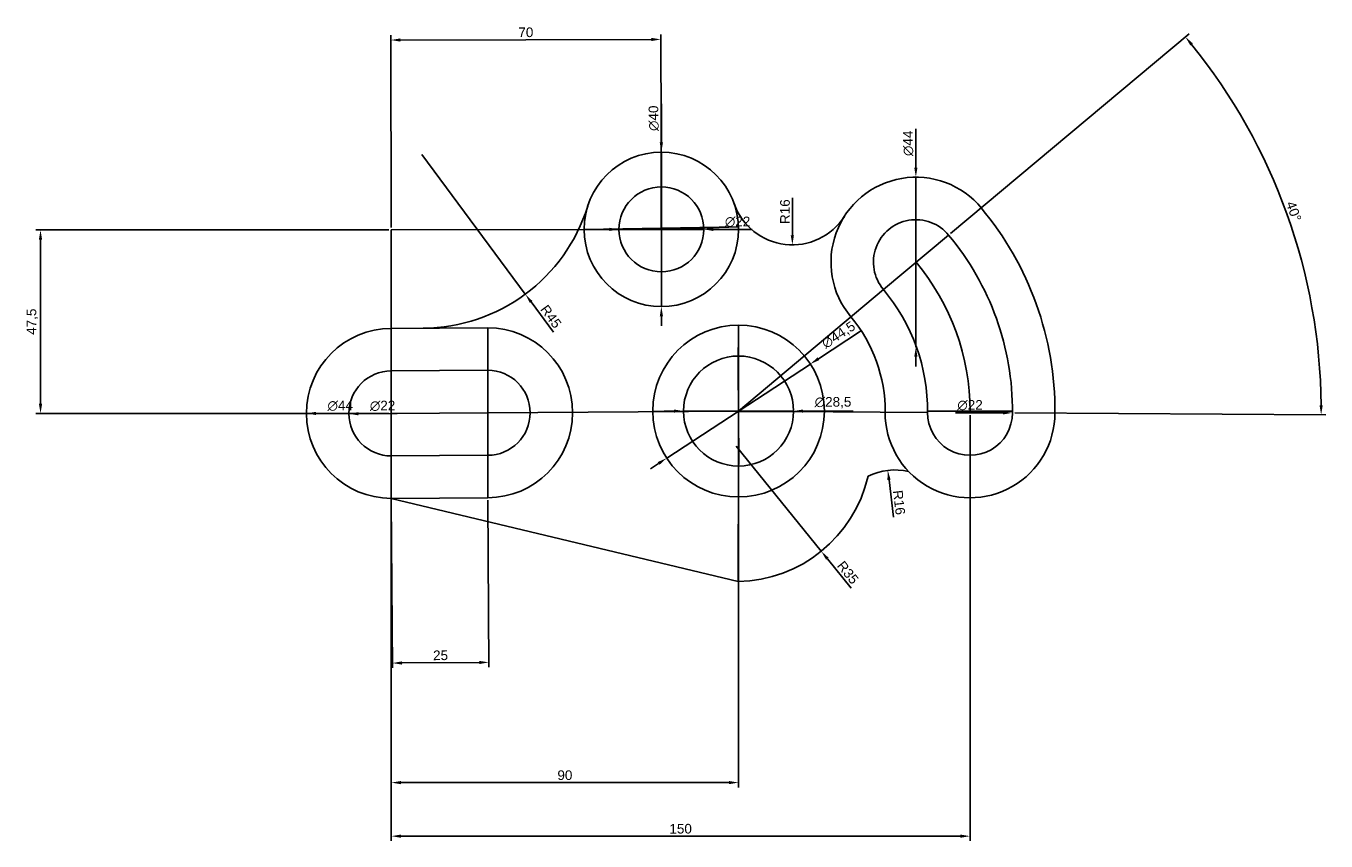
# Model space of a CAD drawing. Header units: millimetres. Extents: x 1432 to 1769, y 1688 to 1899.
import ezdxf

# ---------------------------------------------------------------- set-up
doc = ezdxf.new("R2010")
doc.units = ezdxf.units.MM
doc.layers.get('0').update_dxf_attribs({"color": 255})
doc.layers.get('Defpoints').update_dxf_attribs({"color": 50})
doc.layers.add('Layer1', color=10, linetype='Continuous')
doc.styles.get("Standard").update_dxf_attribs({"font": 'arial.ttf'})
doc.dimstyles.new('ISO-25', dxfattribs={"dimtxt": 2.5, "dimasz": 2.5, "dimexe": 1.25, "dimexo": 0.625, "dimtad": 1, "dimtxsty": 'Standard', "dimcen": 2.5, "dimadec": 0, "dimazin": 0, "dimtfac": 1, "dimtmove": 0, "dimatfit": 3, "dimfxl": 1, "dimarcsym": 0})

# ---------------------------------------------------------------- blocks, each defined once
blk = doc.blocks.new('*D1')
at = {"layer": 'Defpoints', "color": 0, "lineweight": -2, "transparency": 16777216}
for p, q in [((1526.96, 1776.35), (1527.25, 1733.08)), ((1551.96, 1776.52), (1552.25, 1733.25)), ((1529.74, 1734.35), (1549.74, 1734.48))]:
    blk.add_line(p, q, dxfattribs=at)
at = {"layer": 'Defpoints', "color": 0, "transparency": 16777216}
for p in [(1526.95, 1776.98), (1551.95, 1777.15), (1552.24, 1734.5)]:
    blk.add_point(p, dxfattribs=at)
for points in [[(1529.74, 1734.77), (1529.74, 1733.93), (1527.24, 1734.33)], [(1549.74, 1734.9), (1549.74, 1734.07), (1552.24, 1734.5)]]:
    blk.add_solid(points, dxfattribs=at)
at = {"layer": 'Defpoints', "color": 0, "transparency": 16777216, "insert": (1539.73, 1736.32), "char_height": 2.5, "attachment_point": 5, "rotation": 0.3869}
blk.add_mtext('25', dxfattribs=at)
blk = doc.blocks.new('*D2')
at = {"layer": 'Defpoints', "color": 0, "lineweight": -2, "transparency": 16777216}
blk.add_line((1528.48, 1798.99), (1518.45, 1798.9), dxfattribs=at)
at = {"layer": 'Defpoints', "color": 0, "transparency": 16777216}
for p in [(1515.95, 1798.88), (1537.95, 1799.08)]:
    blk.add_point(p, dxfattribs=at)
blk.add_solid([(1518.45, 1799.32), (1518.46, 1798.48), (1515.95, 1798.88)], dxfattribs=at)
at = {"layer": 'Defpoints', "color": 0, "transparency": 16777216, "insert": (1524.7, 1800.93), "char_height": 2.5, "attachment_point": 5, "rotation": 0.5234}
blk.add_mtext('∅22', dxfattribs=at)
blk = doc.blocks.new('*D3')
at = {"layer": 'Defpoints', "color": 0, "lineweight": -2, "transparency": 16777216}
blk.add_line((1517.49, 1798.98), (1507.45, 1798.98), dxfattribs=at)
at = {"layer": 'Defpoints', "color": 0, "transparency": 16777216}
for p in [(1504.95, 1798.98), (1548.95, 1798.98)]:
    blk.add_point(p, dxfattribs=at)
blk.add_solid([(1507.45, 1799.39), (1507.45, 1798.56), (1504.95, 1798.98)], dxfattribs=at)
at = {"layer": 'Defpoints', "color": 0, "transparency": 16777216, "insert": (1513.72, 1800.95), "char_height": 2.5, "attachment_point": 5}
blk.add_mtext('∅44', dxfattribs=at)
blk = doc.blocks.new('*D6')
at = {"layer": 'Defpoints', "color": 0, "lineweight": -2, "transparency": 16777216}
for p, q in [((1671.89, 1845.54), (1733.74, 1897.27)), ((1688.57, 1799.12), (1769.2, 1798.6))]:
    blk.add_line(p, q, dxfattribs=at)
blk.add_arc((1616.95, 1799.59), 151.01, 0.5789, 38.9619, dxfattribs=at)
at = {"layer": 'Defpoints', "color": 0, "transparency": 16777216}
for p in [(1671.41, 1845.14), (1764.05, 1833.7), (1616.95, 1799.59), (1687.95, 1799.13)]:
    blk.add_point(p, dxfattribs=at)
for points in [[(1734.04, 1894.27), (1734.69, 1894.8), (1732.78, 1896.47)], [(1768.36, 1801.11), (1767.53, 1801.11), (1767.95, 1798.61)]]:
    blk.add_solid(points, dxfattribs=at)
at = {"layer": 'Defpoints', "color": 0, "transparency": 16777216, "insert": (1760.84, 1851.31), "char_height": 2.5, "attachment_point": 5, "rotation": 289.7704}
blk.add_mtext('40°', dxfattribs=at)
blk = doc.blocks.new('*D9')
at = {"layer": 'Defpoints', "color": 0, "lineweight": -2, "transparency": 16777216}
for p, q in [((1616.38, 1790.48), (1638.4, 1763.28)), ((1646.1, 1753.76), (1639.97, 1761.33))]:
    blk.add_line(p, q, dxfattribs=at)
at = {"layer": 'Defpoints', "color": 0, "transparency": 16777216}
for p in [(1616.38, 1790.48), (1638.4, 1763.28)]:
    blk.add_point(p, dxfattribs=at)
blk.add_solid([(1640.3, 1761.6), (1639.65, 1761.07), (1638.4, 1763.28)], dxfattribs=at)
at = {"layer": 'Defpoints', "color": 0, "transparency": 16777216, "insert": (1645.3, 1757.77), "char_height": 2.5, "attachment_point": 5, "rotation": 308.9883}
blk.add_mtext('R35', dxfattribs=at)
blk = doc.blocks.new('*D10')
at = {"layer": 'Defpoints', "color": 0, "lineweight": -2, "transparency": 16777216}
for p, q in [((1600.2, 1799.59), (1597.7, 1799.59)), ((1602.7, 1799.59), (1631.2, 1799.59)), ((1646.68, 1799.59), (1633.7, 1799.59))]:
    blk.add_line(p, q, dxfattribs=at)
at = {"layer": 'Defpoints', "color": 0, "transparency": 16777216}
for p in [(1602.7, 1799.59), (1631.2, 1799.59)]:
    blk.add_point(p, dxfattribs=at)
for points in [[(1600.2, 1800), (1600.2, 1799.17), (1602.7, 1799.59)], [(1633.7, 1800), (1633.7, 1799.17), (1631.2, 1799.59)]]:
    blk.add_solid(points, dxfattribs=at)
at = {"layer": 'Defpoints', "color": 0, "transparency": 16777216, "insert": (1641.44, 1801.75), "char_height": 2.5, "attachment_point": 5}
blk.add_mtext('∅28,5', dxfattribs=at)
blk = doc.blocks.new('*D11')
at = {"layer": 'Defpoints', "color": 0, "lineweight": -2, "transparency": 16777216}
for p, q in [((1648.52, 1820.25), (1637.66, 1813.14)), ((1598.33, 1787.4), (1635.57, 1811.77)), ((1596.24, 1786.03), (1594.15, 1784.66))]:
    blk.add_line(p, q, dxfattribs=at)
at = {"layer": 'Defpoints', "color": 0, "transparency": 16777216}
for p in [(1635.57, 1811.77), (1598.33, 1787.4)]:
    blk.add_point(p, dxfattribs=at)
for points in [[(1637.43, 1813.49), (1637.89, 1812.79), (1635.57, 1811.77)], [(1596.01, 1786.38), (1596.47, 1785.68), (1598.33, 1787.4)]]:
    blk.add_solid(points, dxfattribs=at)
at = {"layer": 'Defpoints', "color": 0, "transparency": 16777216, "insert": (1642.95, 1819.19), "char_height": 2.5, "attachment_point": 5, "rotation": 33.2056}
blk.add_mtext('∅44,5', dxfattribs=at)
blk = doc.blocks.new('*D12')
at = {"layer": 'Defpoints', "color": 0, "lineweight": -2, "transparency": 16777216}
for p, q in [((1526.95, 1798.35), (1526.95, 1702.12)), ((1616.95, 1798.96), (1616.95, 1702.12)), ((1529.45, 1703.37), (1614.45, 1703.37))]:
    blk.add_line(p, q, dxfattribs=at)
at = {"layer": 'Defpoints', "color": 0, "transparency": 16777216}
for p in [(1616.95, 1799.59), (1526.95, 1798.98), (1616.95, 1703.37)]:
    blk.add_point(p, dxfattribs=at)
for points in [[(1529.45, 1703.79), (1529.45, 1702.96), (1526.95, 1703.37)], [(1614.45, 1703.79), (1614.45, 1702.96), (1616.95, 1703.37)]]:
    blk.add_solid(points, dxfattribs=at)
at = {"layer": 'Defpoints', "color": 0, "transparency": 16777216, "insert": (1571.95, 1705.28), "char_height": 2.5, "attachment_point": 5}
blk.add_mtext('90', dxfattribs=at)
blk = doc.blocks.new('*D13')
at = {"layer": 'Defpoints', "color": 0, "lineweight": -2, "transparency": 16777216}
for p, q in [((1526.95, 1798.35), (1526.95, 1688.25)), ((1676.95, 1798.5), (1676.95, 1688.25)), ((1529.45, 1689.5), (1674.45, 1689.5))]:
    blk.add_line(p, q, dxfattribs=at)
at = {"layer": 'Defpoints', "color": 0, "transparency": 16777216}
for p in [(1676.95, 1799.13), (1526.95, 1798.98), (1676.95, 1689.5)]:
    blk.add_point(p, dxfattribs=at)
for points in [[(1529.45, 1689.92), (1529.45, 1689.09), (1526.95, 1689.5)], [(1674.45, 1689.92), (1674.45, 1689.09), (1676.95, 1689.5)]]:
    blk.add_solid(points, dxfattribs=at)
at = {"layer": 'Defpoints', "color": 0, "transparency": 16777216, "insert": (1601.95, 1691.41), "char_height": 2.5, "attachment_point": 5}
blk.add_mtext('150', dxfattribs=at)
blk = doc.blocks.new('*D14')
at = {"layer": 'Defpoints', "color": 0, "lineweight": -2, "transparency": 16777216}
blk.add_line((1657.09, 1772.1), (1655.95, 1781.75), dxfattribs=at)
at = {"layer": 'Defpoints', "color": 0, "transparency": 16777216}
for p in [(1655.65, 1784.23), (1657.54, 1768.35)]:
    blk.add_point(p, dxfattribs=at)
blk.add_solid([(1656.36, 1781.8), (1655.53, 1781.7), (1655.65, 1784.23)], dxfattribs=at)
at = {"layer": 'Defpoints', "color": 0, "transparency": 16777216, "insert": (1658.56, 1775.91), "char_height": 2.5, "attachment_point": 5, "rotation": 276.7714}
blk.add_mtext('R16', dxfattribs=at)
blk = doc.blocks.new('*D15')
at = {"layer": 'Defpoints', "color": 0, "lineweight": -2, "transparency": 16777216}
blk.add_line((1673.19, 1799.13), (1685.45, 1799.13), dxfattribs=at)
at = {"layer": 'Defpoints', "color": 0, "transparency": 16777216}
for p in [(1665.95, 1799.13), (1687.95, 1799.13)]:
    blk.add_point(p, dxfattribs=at)
blk.add_solid([(1685.45, 1799.54), (1685.45, 1798.71), (1687.95, 1799.13)], dxfattribs=at)
at = {"layer": 'Defpoints', "color": 0, "transparency": 16777216, "insert": (1676.95, 1801.1), "char_height": 2.5, "attachment_point": 5}
blk.add_mtext('∅22', dxfattribs=at)
blk = doc.blocks.new('*D16')
at = {"layer": 'Defpoints', "color": 0, "lineweight": -2, "transparency": 16777216}
for p, q in [((1662.91, 1872.69), (1662.91, 1862.65)), ((1662.91, 1816.15), (1662.91, 1860.15)), ((1662.91, 1813.65), (1662.91, 1811.15))]:
    blk.add_line(p, q, dxfattribs=at)
at = {"layer": 'Defpoints', "color": 0, "transparency": 16777216}
for p in [(1662.91, 1860.15), (1662.91, 1816.15)]:
    blk.add_point(p, dxfattribs=at)
for points in [[(1662.5, 1862.65), (1663.33, 1862.65), (1662.91, 1860.15)], [(1662.5, 1813.65), (1663.33, 1813.65), (1662.91, 1816.15)]]:
    blk.add_solid(points, dxfattribs=at)
at = {"layer": 'Defpoints', "color": 0, "transparency": 16777216, "insert": (1660.94, 1868.92), "char_height": 2.5, "attachment_point": 5, "rotation": 90}
blk.add_mtext('∅44', dxfattribs=at)
blk = doc.blocks.new('*D17')
at = {"layer": 'Defpoints', "color": 0, "lineweight": -2, "transparency": 16777216}
blk.add_line((1630.9, 1854.85), (1630.9, 1845.12), dxfattribs=at)
at = {"layer": 'Defpoints', "color": 0, "transparency": 16777216}
for p in [(1630.9, 1858.62), (1630.9, 1842.62)]:
    blk.add_point(p, dxfattribs=at)
blk.add_solid([(1630.48, 1845.12), (1631.31, 1845.12), (1630.9, 1842.62)], dxfattribs=at)
at = {"layer": 'Defpoints', "color": 0, "transparency": 16777216, "insert": (1629, 1851.23), "char_height": 2.5, "attachment_point": 5, "rotation": 90}
blk.add_mtext('R16', dxfattribs=at)
blk = doc.blocks.new('*D18')
at = {"layer": 'Defpoints', "color": 0, "lineweight": -2, "transparency": 16777216}
for p, q in [((1534.91, 1866.03), (1561.69, 1829.87)), ((1568.97, 1820.03), (1563.18, 1827.86))]:
    blk.add_line(p, q, dxfattribs=at)
at = {"layer": 'Defpoints', "color": 0, "transparency": 16777216}
for p in [(1534.91, 1866.03), (1561.69, 1829.87)]:
    blk.add_point(p, dxfattribs=at)
blk.add_solid([(1563.51, 1828.1), (1562.84, 1827.61), (1561.69, 1829.87)], dxfattribs=at)
at = {"layer": 'Defpoints', "color": 0, "transparency": 16777216, "insert": (1568.34, 1824.06), "char_height": 2.5, "attachment_point": 5, "rotation": 306.5134}
blk.add_mtext('R45', dxfattribs=at)
blk = doc.blocks.new('*D19')
at = {"layer": 'Defpoints', "color": 0, "lineweight": -2, "transparency": 16777216}
for p, q in [((1583.45, 1846.64), (1580.95, 1846.64)), ((1585.95, 1846.64), (1607.95, 1846.64)), ((1620.48, 1846.64), (1610.45, 1846.64))]:
    blk.add_line(p, q, dxfattribs=at)
at = {"layer": 'Defpoints', "color": 0, "transparency": 16777216}
for p in [(1585.95, 1846.64), (1607.95, 1846.64)]:
    blk.add_point(p, dxfattribs=at)
for points in [[(1583.45, 1847.05), (1583.45, 1846.22), (1585.95, 1846.64)], [(1610.45, 1847.05), (1610.45, 1846.22), (1607.95, 1846.64)]]:
    blk.add_solid(points, dxfattribs=at)
at = {"layer": 'Defpoints', "color": 0, "transparency": 16777216, "insert": (1616.71, 1848.61), "char_height": 2.5, "attachment_point": 5}
blk.add_mtext('∅22', dxfattribs=at)
blk = doc.blocks.new('*D20')
at = {"layer": 'Defpoints', "color": 0, "lineweight": -2, "transparency": 16777216}
for p, q in [((1596.95, 1879.18), (1596.95, 1869.14)), ((1596.95, 1826.64), (1596.95, 1866.64)), ((1596.95, 1824.14), (1596.95, 1821.64))]:
    blk.add_line(p, q, dxfattribs=at)
at = {"layer": 'Defpoints', "color": 0, "transparency": 16777216}
for p in [(1596.95, 1866.64), (1596.95, 1826.64)]:
    blk.add_point(p, dxfattribs=at)
for points in [[(1596.54, 1869.14), (1597.37, 1869.14), (1596.95, 1866.64)], [(1596.54, 1824.14), (1597.37, 1824.14), (1596.95, 1826.64)]]:
    blk.add_solid(points, dxfattribs=at)
at = {"layer": 'Defpoints', "color": 0, "transparency": 16777216, "insert": (1594.98, 1875.41), "char_height": 2.5, "attachment_point": 5, "rotation": 90}
blk.add_mtext('∅40', dxfattribs=at)
blk = doc.blocks.new('*D21')
at = {"layer": 'Defpoints', "color": 0, "lineweight": -2, "transparency": 16777216}
for p, q in [((1526.33, 1846.48), (1434.8, 1846.48)), ((1436.05, 1801.48), (1436.05, 1843.98)), ((1526.33, 1798.98), (1434.8, 1798.98))]:
    blk.add_line(p, q, dxfattribs=at)
at = {"layer": 'Defpoints', "color": 0, "transparency": 16777216}
for p in [(1436.05, 1846.48), (1526.95, 1846.48), (1526.95, 1798.98)]:
    blk.add_point(p, dxfattribs=at)
for points in [[(1435.63, 1843.98), (1436.47, 1843.98), (1436.05, 1846.48)], [(1435.63, 1801.48), (1436.47, 1801.48), (1436.05, 1798.98)]]:
    blk.add_solid(points, dxfattribs=at)
at = {"layer": 'Defpoints', "color": 0, "transparency": 16777216, "insert": (1433.93, 1822.73), "char_height": 2.5, "attachment_point": 5, "rotation": 90}
blk.add_mtext('47,5', dxfattribs=at)
blk = doc.blocks.new('*D22')
at = {"layer": 'Defpoints', "color": 0, "lineweight": -2, "transparency": 16777216}
for p, q in [((1526.95, 1847.1), (1526.84, 1896.92)), ((1596.95, 1847.26), (1596.84, 1897.08)), ((1594.34, 1895.83), (1529.34, 1895.68))]:
    blk.add_line(p, q, dxfattribs=at)
at = {"layer": 'Defpoints', "color": 0, "transparency": 16777216}
for p in [(1526.84, 1895.67), (1526.95, 1846.48), (1596.95, 1846.64)]:
    blk.add_point(p, dxfattribs=at)
for points in [[(1529.34, 1896.1), (1529.34, 1895.26), (1526.84, 1895.67)], [(1594.34, 1896.25), (1594.34, 1895.41), (1596.84, 1895.83)]]:
    blk.add_solid(points, dxfattribs=at)
at = {"layer": 'Defpoints', "color": 0, "transparency": 16777216, "insert": (1561.83, 1897.66), "char_height": 2.5, "attachment_point": 5, "rotation": 0.1313}
blk.add_mtext('70', dxfattribs=at)

msp = doc.modelspace()

# ---------------------------------------------------------------- linework, layer by layer
for p, q in [((1526.952, 1820.978), (1551.951, 1821.147)), ((1526.952, 1809.978), (1551.951, 1810.147)), ((1616.95, 1799.586), (1616.885, 1810.343)), ((1526.952, 1787.978), (1551.951, 1788.147)), ((1526.952, 1776.978), (1551.951, 1777.147)), ((1616.865, 1755.486), (1526.952, 1776.978))]:
    msp.add_line(p, q)
for centre, radius in [((1596.952, 1846.638), 20), ((1596.952, 1846.638), 11), ((1616.95, 1799.586), 22.25), ((1616.95, 1799.586), 14.25)]:
    msp.add_circle(centre, radius)
for centre, radius, start, end in [((1662.912, 1838.153), 22, 39.422, 220), ((1630.898, 1858.624), 16, 199.44699, 327.40395), ((1534.913, 1866.033), 45, 270.3869, 342.63999), ((1616.95, 1799.586), 82, 359.63034, 39.91045), ((1662.912, 1838.153), 11, 39.422, 220), ((1616.95, 1799.586), 71, 359.63034, 39.91045), ((1616.95, 1799.586), 49, 359.56257, 40), ((1616.95, 1799.586), 38, 359.56257, 40), ((1526.952, 1798.978), 22, 90, 270), ((1551.951, 1799.147), 22, 270, 90), ((1526.952, 1798.978), 11, 90, 270), ((1551.951, 1799.147), 11, 270, 90), ((1676.948, 1799.128), 22, 179.56257, 0), ((1676.948, 1799.128), 11, 179.56257, 0), ((1616.38, 1790.482), 35, 270.79386, 347.1827), ((1657.539, 1768.345), 16, 77.47719, 116.06556)]:
    msp.add_arc(centre, radius, start, end)
at = {"layer": 'Defpoints'}
msp.add_line((1671.41, 1845.138), (1671.41, 1845.138), dxfattribs=at)
at = {"layer": 'Layer1'}
for p, q in [((1596.952, 1846.638), (1596.906, 1866.638)), ((1596.906, 1866.638), (1596.952, 1826.638)), ((1526.952, 1846.478), (1596.952, 1846.638)), ((1526.952, 1798.978), (1526.952, 1846.478)), ((1616.942, 1847.263), (1576.952, 1846.592)), ((1596.952, 1846.638), (1616.942, 1847.263)), ((1654.486, 1831.082), (1671.41, 1845.138)), ((1616.95, 1799.586), (1654.486, 1831.082)), ((1526.952, 1809.978), (1526.952, 1820.978)), ((1551.951, 1810.147), (1551.951, 1821.147)), ((1616.885, 1810.343), (1616.95, 1821.836)), ((1616.95, 1821.836), (1616.927, 1777.336)), ((1526.952, 1798.978), (1526.952, 1809.978)), ((1526.952, 1809.978), (1526.952, 1787.978)), ((1551.951, 1799.147), (1551.951, 1810.147)), ((1616.95, 1799.586), (1616.885, 1810.343)), ((1551.951, 1799.147), (1526.952, 1798.978)), ((1616.95, 1799.586), (1551.951, 1799.147)), ((1551.951, 1799.147), (1551.951, 1788.147)), ((1594.7, 1799.586), (1639.199, 1799.416)), ((1616.95, 1799.586), (1617.034, 1785.707)), ((1616.95, 1799.586), (1665.948, 1799.211)), ((1665.95, 1799.586), (1687.95, 1799.586)), ((1526.952, 1798.978), (1526.952, 1776.978)), ((1526.952, 1787.978), (1526.952, 1776.978)), ((1551.951, 1788.147), (1551.951, 1777.147)), ((1616.95, 1785.336), (1616.865, 1755.486))]:
    msp.add_line(p, q, dxfattribs=at)
msp.add_arc((1616.95, 1799.586), 60, 0, 39.94702, dxfattribs=at)

# ---------------------------------------------------------------- dimensions: what is measured, and where the dimension line sits
at = {"layer": 'Defpoints'}
for p1, p2, distance, picture, middle in [((1596.952, 1846.638), (1526.952, 1846.478), -49.197, '*D22', (1561.835, 1897.656)), ((1526.952, 1776.978), (1551.951, 1777.147), -42.646, '*D1', (1539.727, 1736.319))]:
    dim = msp.add_aligned_dim(p1=p1, p2=p2, distance=distance, dimstyle='ISO-25', dxfattribs=at)
    dim.commit()
    dim.dimension.update_dxf_attribs({"geometry": picture, "text_midpoint": middle})
dim = msp.add_angular_dim_3p(base=(1764.051, 1833.701), center=(1616.95, 1799.586), p1=(1687.948, 1799.128), p2=(1671.41, 1845.138), dimstyle='ISO-25', dxfattribs=at)
dim.commit()
dim.dimension.update_dxf_attribs({"geometry": '*D6', "text_midpoint": (1760.844, 1851.307)})
for p1, p2, picture, middle in [((1596.952, 1826.638), (1596.952, 1866.638), '*D20', (1594.98, 1875.41)), ((1662.912, 1816.153), (1662.912, 1860.153), '*D16', (1660.941, 1868.923)), ((1585.952, 1846.638), (1607.952, 1846.638), '*D19', (1616.714, 1848.61)), ((1598.333, 1787.4), (1635.567, 1811.771), '*D11', (1642.948, 1819.194)), ((1602.7, 1799.586), (1631.2, 1799.586), '*D10', (1641.441, 1801.754))]:
    dim = msp.add_diameter_dim_2p(p1=p1, p2=p2, dimstyle='ISO-25', dxfattribs=at)
    dim.commit()
    dim.dimension.update_dxf_attribs({"geometry": picture, "text_midpoint": middle})
for center, mpoint, picture, middle in [((1534.913, 1866.033), (1561.688, 1829.865), '*D18', (1568.342, 1824.065)), ((1616.38, 1790.482), (1638.401, 1763.278), '*D9', (1645.304, 1757.774))]:
    dim = msp.add_radius_dim(center=center, mpoint=mpoint, dimstyle='ISO-25', dxfattribs=at)
    dim.commit()
    dim.dimension.update_dxf_attribs({"geometry": picture, "text_midpoint": middle})
for center, mpoint, picture, middle in [((1630.898, 1858.624), (1630.898, 1842.624), '*D17', (1630.898, 1851.235)), ((1657.539, 1768.345), (1655.652, 1784.234), '*D14', (1656.667, 1775.683))]:
    dim = msp.add_radius_dim(center=center, mpoint=mpoint, dimstyle='ISO-25', dxfattribs=at)
    dim.commit()
    dim.dimension.update_dxf_attribs({"geometry": picture, "text_midpoint": middle, "dimtype": 164})
dim = msp.add_linear_dim(base=(1436.051, 1846.478), p1=(1526.952, 1798.978), p2=(1526.952, 1846.478), angle=90, dimstyle='ISO-25', dxfattribs=at)
dim.commit()
dim.dimension.update_dxf_attribs({"geometry": '*D21', "text_midpoint": (1433.929, 1822.728)})
for p1, p2, picture, middle in [((1548.952, 1798.978), (1504.952, 1798.978), '*D3', (1513.722, 1798.978)), ((1537.951, 1799.078), (1515.952, 1798.877), '*D2', (1524.715, 1798.957)), ((1665.948, 1799.128), (1687.948, 1799.128), '*D15', (1676.948, 1799.128))]:
    dim = msp.add_diameter_dim_2p(p1=p1, p2=p2, dimstyle='ISO-25', dxfattribs=at)
    dim.commit()
    dim.dimension.update_dxf_attribs({"geometry": picture, "text_midpoint": middle, "dimtype": 163})
for base, p2, picture, middle in [((1616.95, 1703.374), (1616.95, 1799.586), '*D12', (1571.951, 1705.275)), ((1676.948, 1689.505), (1676.948, 1799.128), '*D13', (1601.95, 1691.406))]:
    dim = msp.add_linear_dim(base=base, p1=(1526.952, 1798.978), p2=p2, dimstyle='ISO-25', dxfattribs=at)
    dim.commit()
    dim.dimension.update_dxf_attribs({"geometry": picture, "text_midpoint": middle})

doc.saveas('drawing.dxf')
